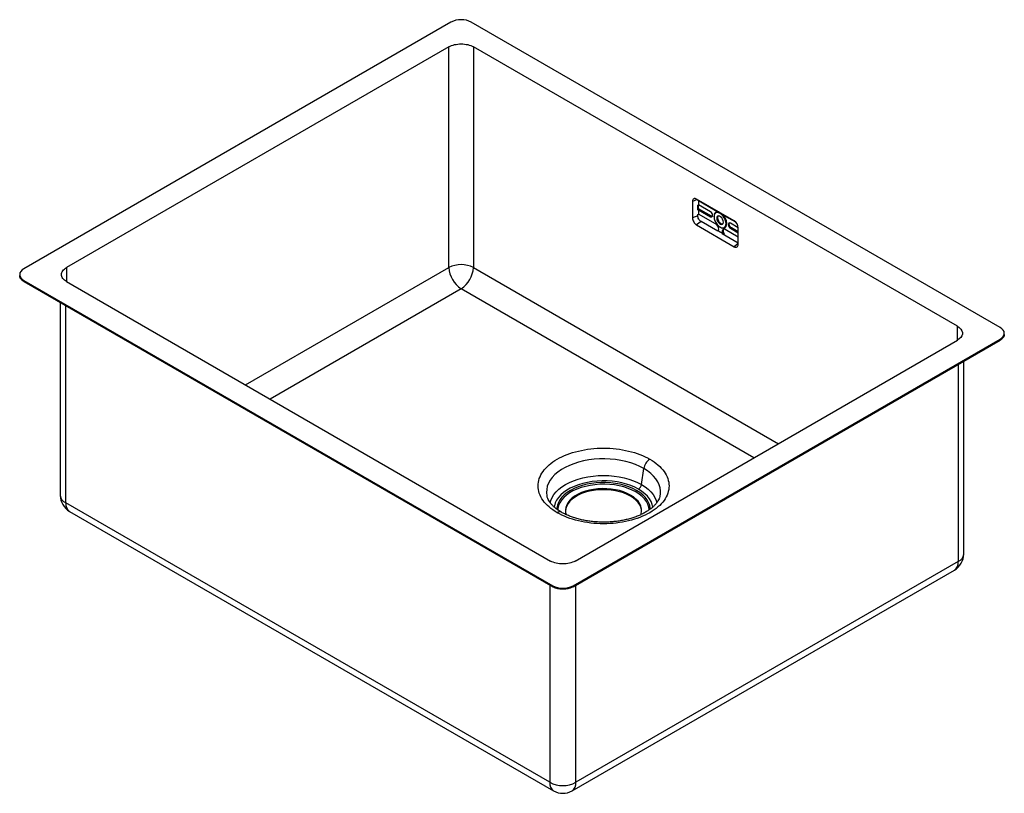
# Model space of a CAD drawing. Header units: millimetres. Extents: x -307 to 378, y -540 to -2.
import ezdxf

# ---------------------------------------------------------------- set-up
doc = ezdxf.new("R2010")
doc.units = ezdxf.units.MM

msp = doc.modelspace()

# ---------------------------------------------------------------- linework, layer by layer
at = {"color": 7, "linetype": 'Continuous', "lineweight": 25}
for p, q in [((-7.07, -4.08), (-304.06, -175.53)), ((374.77, -216.35), (7.07, -4.08)), ((-8.49, -21.23), (-274.36, -174.71)), ((-8.49, -174.74), (-8.49, -21.23)), ((345.07, -215.53), (8.49, -21.23)), ((8.49, -21.23), (8.49, -174.74)), ((160.87, -128.79), (160.87, -140.22)), ((189.86, -142.26), (163.7, -127.16)), ((164.53, -127.64), (164.53, -128.33)), ((164.58, -127.67), (164.53, -127.69)), ((165.03, -128.13), (164.53, -128.33)), ((165.03, -128.13), (165.03, -131.11)), ((165.03, -128.13), (176.96, -135.01)), ((164.53, -131.31), (165.03, -131.11)), ((164.53, -134.74), (164.53, -131.31)), ((164.53, -134.21), (165.13, -133.87)), ((165.03, -134.54), (164.53, -134.74)), ((173.38, -135.94), (165.03, -131.11)), ((165.03, -134.54), (165.03, -137.53)), ((165.03, -134.54), (173.38, -139.37)), ((165.13, -133.87), (165.13, -131.17)), ((174.02, -139), (165.13, -133.87)), ((164.53, -138.74), (160.87, -140.22)), ((166.81, -142.69), (163.7, -145.12)), ((164.53, -137.73), (165.03, -137.53)), ((164.53, -138.74), (164.53, -137.73)), ((176.96, -144.41), (165.03, -137.53)), ((178.38, -149.38), (166.81, -142.69)), ((173.38, -139.37), (174.02, -139)), ((175.89, -139.43), (175.89, -139.1)), ((177.73, -140.49), (178.37, -140.12)), ((183.67, -138.89), (190.83, -143.03)), ((163.7, -145.12), (189.86, -160.23)), ((178.85, -149.07), (181.78, -150.76)), ((180.03, -146.59), (180.31, -146.75)), ((181.55, -149.51), (182.18, -149.14)), ((192.69, -153.49), (183.67, -148.29)), ((184.17, -144.2), (184.73, -144.2)), ((185.76, -144.79), (186.39, -144.43)), ((192.69, -147.08), (187.24, -143.94)), ((187.24, -147.37), (187.88, -147)), ((187.24, -147.37), (192.69, -150.51)), ((192.69, -149.77), (187.88, -147)), ((192.69, -158.59), (192.69, -147.16)), ((181.39, -151.11), (192.69, -157.63)), ((-306.98, -179.61), (-306.98, -180.35)), ((-304.06, -183.69), (63.64, -395.96)), ((-304.06, -183.69), (-304.06, -184.43)), ((-304.06, -184.43), (63.64, -396.69)), ((-274.36, -184.51), (62.23, -378.81)), ((-278.77, -199.02), (-278.77, -333.12)), ((77.78, -395.96), (374.77, -224.51)), ((77.78, -396.69), (374.77, -225.25)), ((79.2, -378.81), (345.07, -225.33)), ((374.77, -225.25), (374.77, -224.51)), ((377.7, -221.17), (377.7, -220.43)), ((349.48, -373.94), (349.48, -239.84)), ((125.45, -325.63), (127.01, -314.46)), ((59.66, -333.39), (59.68, -333.49)), ((117.73, -333.65), (117.73, -332.92)), ((121.48, -330.76), (121.98, -329.65)), ((61.59, -532.69), (-274.99, -338.39)), ((-272.32, -344.29), (64.26, -538.6)), ((345.7, -379.21), (79.83, -532.69)), ((77.16, -538.6), (343.03, -385.11)), ((63.64, -396.69), (63.64, -395.96)), ((77.78, -395.96), (77.78, -396.69))]:
    msp.add_line(p, q, dxfattribs=at)
at = {"color": 8, "linetype": 'Continuous', "lineweight": 25}
for p, q in [((164.19, -127.45), (160.87, -128.79)), ((176.96, -135.01), (177.13, -134.91)), ((183.67, -138.89), (183.84, -138.79)), ((192.69, -158.02), (189.86, -160.23)), ((-274.36, -174.71), (-274.36, -184.51)), ((-149.89, -256.36), (-8.49, -174.74)), ((8.49, -174.74), (220.6, -297.19)), ((0, -189.43), (-132.91, -266.16)), ((203.62, -306.98), (0, -189.43)), ((-274.99, -338.39), (-274.99, -201.2)), ((345.07, -225.33), (345.07, -215.53)), ((345.7, -242.02), (345.7, -379.21)), ((61.59, -395.51), (61.59, -532.69)), ((79.83, -532.69), (79.83, -395.51))]:
    msp.add_line(p, q, dxfattribs=at)
at = {"color": 7, "linetype": 'Continuous', "lineweight": 25, "flags": 128}
for points in [[(184.17, -144.2), (184.03, -142.88), (183.61, -141.49), (182.95, -140.13), (182.1, -138.87), (181.1, -137.82), (180.03, -137.04), (178.96, -136.58), (177.96, -136.48), (177.1, -136.75), (176.45, -137.36), (176.03, -138.27), (175.89, -139.43)], [(175.89, -139.43), (176.03, -140.74), (176.45, -142.13), (177.1, -143.5), (177.96, -144.76), (178.96, -145.81), (180.03, -146.59), (181.1, -147.05), (182.1, -147.14), (182.95, -146.88), (183.61, -146.27), (184.03, -145.36), (184.17, -144.2)], [(182.33, -143.14), (182.19, -142.15), (181.79, -141.12), (181.18, -140.18), (180.43, -139.43), (179.63, -138.97), (178.88, -138.85), (178.27, -139.09), (177.87, -139.66), (177.73, -140.49)], [(177.73, -140.49), (177.87, -141.48), (178.27, -142.5), (178.88, -143.45), (179.63, -144.2), (180.43, -144.66), (181.18, -144.78), (181.79, -144.54), (182.19, -143.97), (182.33, -143.14)], [(178.75, -138.87), (178.51, -139.29), (178.37, -140.12)], [(178.37, -140.12), (178.51, -141.11), (178.91, -142.14), (179.52, -143.08), (180.27, -143.83), (181.06, -144.29), (181.81, -144.41), (181.94, -144.39)], [(180.31, -146.75), (180.84, -147.02), (181.88, -147.33), (182.82, -147.3), (183.62, -146.94), (184.23, -146.28), (184.6, -145.35), (184.73, -144.2)], [(-304.06, -175.53), (-305.3, -176.4), (-306.22, -177.4), (-306.79, -178.48), (-306.98, -179.61), (-306.79, -180.74), (-306.22, -181.82), (-305.3, -182.82), (-304.06, -183.69)], [(345.07, -215.53), (346.41, -216.46), (347.46, -217.5), (348.17, -218.64), (348.54, -219.83), (348.54, -221.03), (348.17, -222.22), (347.46, -223.36), (346.41, -224.4), (345.07, -225.33)], [(374.77, -224.51), (376.01, -223.64), (376.93, -222.64), (377.5, -221.56), (377.7, -220.43), (377.5, -219.3), (376.93, -218.22), (376.01, -217.22), (374.77, -216.35)], [(121.98, -329.65), (119.45, -328.34), (116.7, -327.19), (113.75, -326.2), (110.64, -325.4), (107.41, -324.8), (104.08, -324.39), (100.7, -324.18), (97.29, -324.18), (93.91, -324.39), (90.58, -324.8), (87.35, -325.4), (84.24, -326.2), (81.29, -327.19), (78.54, -328.34), (76.01, -329.65), (73.74, -331.11), (71.74, -332.7), (70.04, -334.4), (68.65, -336.2), (67.6, -338.06), (66.9, -339.99), (66.54, -341.94), (66.5, -342.82)], [(121.48, -330.76), (118.92, -329.43), (116.12, -328.27), (113.12, -327.29), (109.96, -326.51), (106.67, -325.92), (103.29, -325.55), (99.86, -325.39), (96.41, -325.44), (93, -325.71), (89.66, -326.19), (86.43, -326.87), (83.34, -327.76), (80.44, -328.83), (77.76, -330.07), (75.32, -331.48), (73.17, -333.03), (71.31, -334.7), (69.78, -336.48), (68.6, -338.35), (67.76, -340.28), (67.3, -342.25), (67.21, -343.24)], [(117.73, -332.92), (115.43, -331.74), (112.91, -330.72), (110.19, -329.87), (107.33, -329.22), (104.35, -328.76), (101.3, -328.5), (98.22, -328.45), (95.15, -328.6), (92.14, -328.96), (89.21, -329.52), (86.42, -330.27), (83.8, -331.21), (81.38, -332.31), (79.2, -333.57), (77.29, -334.96), (75.67, -336.48), (74.37, -338.09), (73.4, -339.78), (72.77, -341.52), (72.51, -343.29), (72.6, -345.07), (72.93, -346.49)], [(117.73, -333.65), (115.43, -332.47), (112.91, -331.45), (110.19, -330.61), (107.33, -329.95), (104.35, -329.49), (101.3, -329.23), (98.22, -329.18), (95.15, -329.34), (92.14, -329.7), (89.21, -330.25), (86.42, -331.01), (83.8, -331.94), (81.38, -333.04), (79.2, -334.3), (77.29, -335.7), (75.67, -337.21), (74.37, -338.82), (73.4, -340.51), (72.77, -342.25), (72.51, -344.03), (72.5, -344.1)], [(125.03, -346.59), (125.22, -345.95), (125.48, -344.18), (125.39, -342.4), (124.95, -340.64), (124.15, -338.93), (123.01, -337.27), (121.55, -335.71), (119.78, -334.25), (117.73, -332.92)], [(125.49, -344.1), (125.39, -343.14), (124.95, -341.38), (124.15, -339.66), (123.01, -338.01), (121.55, -336.44), (119.78, -334.98), (117.73, -333.65)], [(130.79, -343.32), (130.78, -343.24), (130.5, -341.26), (129.85, -339.31), (128.84, -337.41), (127.48, -335.58), (125.79, -333.85), (123.78, -332.24), (121.48, -330.76)], [(131.49, -342.81), (131.45, -341.94), (131.09, -339.99), (130.39, -338.06), (129.34, -336.2), (127.95, -334.4), (126.25, -332.7), (124.25, -331.11), (121.98, -329.65)]]:
    msp.add_lwpolyline(points, dxfattribs=at)
at = {"color": 8, "linetype": 'Continuous', "lineweight": 25, "flags": 128}
for points in [[(127.01, -314.46), (124.22, -313), (121.21, -311.69), (117.99, -310.56), (114.59, -309.61), (111.06, -308.85), (107.42, -308.29), (103.7, -307.92), (99.94, -307.77), (96.17, -307.82), (92.42, -308.08), (88.74, -308.54), (85.15, -309.21), (81.68, -310.06), (78.37, -311.11), (75.25, -312.33), (72.34, -313.71), (69.67, -315.25), (67.27, -316.93), (65.16, -318.73), (63.35, -320.64), (61.87, -322.64), (60.72, -324.72), (59.92, -326.84), (59.47, -329.01), (59.38, -331.18), (59.65, -333.35), (59.66, -333.39)], [(138.32, -333.44), (138.52, -332.27), (138.61, -330.09), (138.34, -327.92), (137.72, -325.78), (136.74, -323.67), (135.42, -321.63), (133.77, -319.68), (131.81, -317.82), (129.55, -316.07), (127.01, -314.46)], [(61.85, -338.31), (62.3, -336.68), (63.2, -334.63), (64.43, -332.63), (66, -330.72), (67.89, -328.9), (70.08, -327.2), (72.54, -325.63), (75.26, -324.2), (78.21, -322.94), (81.36, -321.85), (84.68, -320.94), (88.14, -320.23), (91.7, -319.71), (95.33, -319.4), (98.99, -319.3), (102.66, -319.4), (106.29, -319.71), (109.85, -320.23), (113.31, -320.94), (116.63, -321.85), (119.78, -322.94), (122.73, -324.2), (125.45, -325.63)], [(123.36, -328.86), (120.77, -327.5), (117.96, -326.31), (114.95, -325.29), (111.78, -324.45), (108.47, -323.8), (105.07, -323.34), (101.61, -323.09), (98.12, -323.04), (94.64, -323.19), (91.21, -323.54), (87.85, -324.1), (84.61, -324.85), (81.52, -325.78), (78.6, -326.89), (75.9, -328.16), (73.43, -329.59), (71.22, -331.15), (69.3, -332.83), (67.69, -334.62), (66.39, -336.49), (65.43, -338.42), (64.81, -340.41), (64.65, -341.31)], [(125.45, -325.63), (127.91, -327.2), (130.1, -328.9), (131.99, -330.72), (133.56, -332.63), (134.79, -334.63), (135.69, -336.68), (136.14, -338.31)], [(133.33, -341.23), (132.91, -339.41), (132.12, -337.45), (130.99, -335.54), (129.54, -333.71), (127.76, -331.97), (125.7, -330.35), (123.36, -328.86)]]:
    msp.add_lwpolyline(points, dxfattribs=at)
at = {"color": 7, "linetype": 'Continuous', "lineweight": 25}
for centre, radius, start, end in [((0, -17.73), 15.37, 62.60967, 117.39033), ((171.64, -138.65), 3.23, 2.60548, 57.39452), ((178.51, -138.63), 2.66, 77.64365, 190.11646), ((177.98, -133.38), 1.93, 237.99174, 264.58465), ((173.96, -138.65), 0.917, 230.79671, 9.21404), ((175.02, -144.67), 9.72, 2.75012, 47.83501), ((185.63, -135.63), 3.81, 222.59709, 238.98334), ((186.66, -144.65), 0.917, 50.79671, 189.21404), ((186.55, -147.44), 6.15, 2.60548, 57.39452), ((174.47, -148.3), 4.61, 2.60548, 57.39452), ((177.16, -148.15), 1.92, 331.52059, 1.86473), ((182.84, -149.3), 1.31, 50.79671, 189.21404), ((185.35, -149.45), 3.81, 180.94113, 200.1087), ((183.94, -149.05), 1.76, 143.80757, 182.96529), ((186.51, -149), 4.33, 181.95222, 211.09696), ((188.98, -144.65), 3.23, 182.60548, 237.39452), ((0, -191.02), 18.36, 62.48054, 117.51946), ((9.86, -173.94), 18.36, 182.4763, 237.5237), ((-9.86, -173.94), 18.36, 302.4763, 357.5237), ((136.29, -315.88), 9.38, 122.90677, 171.3096), ((120.81, -324.92), 4.69, 302.90677, 351.3096), ((-265.87, -333.12), 12.9, 180, 240.00269), ((336.58, -373.94), 12.9, 299.99731, 0), ((70.71, -382.31), 15.37, 242.60967, 297.39033), ((70.71, -515.18), 19.74, 242.48054, 297.51946), ((70.71, -527.42), 12.9, 240.00269, 299.99731)]:
    msp.add_arc(centre, radius, start, end, dxfattribs=at)
at = {"color": 8, "linetype": 'Continuous', "lineweight": 25}
for centre, radius, start, end in [((-272.32, -332.48), 6.48, 185.65338, 245.66676), ((-268.54, -339.02), 6.48, 174.33758, 234.35024), ((68.55, -347.54), 2.94, 64.83821, 126.52412), ((343.19, -373.41), 6.31, 293.46213, 355.21773), ((339.43, -379.92), 6.32, 304.77892, 6.53326), ((68.04, -533.33), 6.48, 174.33758, 234.35024), ((73.38, -533.33), 6.48, 305.64976, 5.66242)]:
    msp.add_arc(centre, radius, start, end, dxfattribs=at)
at = {"color": 7, "linetype": 'Continuous', "lineweight": 25}
for points, knots in [([(-8.49, -21.23), (-7.37, -20.59), (-6.04, -20.07), (-3.14, -19.38), (-1.57, -19.2), (1.57, -19.2), (3.14, -19.38), (6.04, -20.07), (7.37, -20.59), (8.49, -21.23)], [0, 0, 0, 0, 0.25, 0.25, 0.5, 0.5, 0.75, 0.75, 1, 1, 1, 1]), ([(163.7, -127.16), (163.32, -126.94), (162.95, -126.82), (162.27, -126.75), (161.96, -126.81), (161.43, -127.11), (161.22, -127.35), (160.94, -127.98), (160.87, -128.36), (160.87, -128.79)], [0, 0, 0, 0, 0.25, 0.25, 0.5, 0.5, 0.75, 0.75, 1, 1, 1, 1]), ([(160.87, -140.22), (160.87, -140.65), (160.94, -141.12), (161.22, -142.07), (161.43, -142.56), (161.96, -143.46), (162.27, -143.89), (162.95, -144.61), (163.32, -144.91), (163.7, -145.12)], [0, 0, 0, 0, 0.25, 0.25, 0.5, 0.5, 0.75, 0.75, 1, 1, 1, 1]), ([(166.81, -142.69), (166.51, -142.52), (166.21, -142.28), (165.66, -141.7), (165.41, -141.36), (164.98, -140.63), (164.81, -140.24), (164.59, -139.47), (164.53, -139.09), (164.53, -138.74)], [0, 0, 0, 0, 0.25, 0.25, 0.5, 0.5, 0.75, 0.75, 1, 1, 1, 1]), ([(174.68, -139.17), (174.63, -139.18), (174.43, -139.21), (174.19, -139.09), (174.02, -139)], [0, 0, 0, 0, 0.264654, 1, 1, 1, 1]), ([(186.39, -144.43), (186.4, -144.16), (186.41, -143.89), (186.55, -143.77), (186.55, -143.76)], [0, 0, 0, 0, 0.9561324, 1, 1, 1, 1]), ([(187.88, -147), (187.68, -146.89), (187.49, -146.73), (187.13, -146.35), (186.97, -146.13), (186.69, -145.65), (186.58, -145.4), (186.43, -144.9), (186.39, -144.65), (186.39, -144.43)], [0, 0, 0, 0, 0.25, 0.25, 0.5, 0.5, 0.75, 0.75, 1, 1, 1, 1]), ([(182.39, -151.69), (182.4, -151.68), (182.53, -151.52), (182.67, -151.37), (182.8, -151.23)], [0, 0, 0, 0, 0.066751, 1, 1, 1, 1]), ([(189.86, -160.23), (190.23, -160.44), (190.6, -160.57), (191.28, -160.64), (191.6, -160.57), (192.12, -160.27), (192.33, -160.03), (192.61, -159.4), (192.69, -159.02), (192.69, -158.59)], [0, 0, 0, 0, 0.25, 0.25, 0.5, 0.5, 0.75, 0.75, 1, 1, 1, 1]), ([(-274.36, -184.51), (-275.47, -183.87), (-276.36, -183.1), (-277.56, -181.42), (-277.87, -180.52), (-277.87, -178.7), (-277.56, -177.8), (-276.36, -176.12), (-275.47, -175.35), (-274.36, -174.71)], [0, 0, 0, 0, 0.25, 0.25, 0.5, 0.5, 0.75, 0.75, 1, 1, 1, 1]), ([(-304.06, -184.43), (-304.13, -184.38), (-304.29, -184.29), (-304.5, -184.15), (-304.72, -184.01), (-304.92, -183.86), (-305.11, -183.71), (-305.42, -183.45), (-305.82, -183.07), (-306.24, -182.56), (-306.57, -182.02), (-306.89, -181.29), (-306.98, -180.72), (-306.98, -180.34), (-306.98, -180.34)], [0, 0, 0, 0, 0.041752, 0.083418, 0.125044, 0.166674, 0.208352, 0.250124, 0.375108, 0.500161, 0.625143, 0.750194, 0.999929, 1, 1, 1, 1]), ([(377.7, -221.17), (377.69, -221.23), (377.69, -221.35), (377.68, -221.54), (377.65, -221.73), (377.61, -221.92), (377.56, -222.11), (377.47, -222.41), (377.28, -222.84), (376.95, -223.38), (376.53, -223.89), (376.11, -224.3), (375.73, -224.61), (375.43, -224.83), (375.11, -225.04), (374.88, -225.18), (374.77, -225.25)], [0, 0, 0, 0, 0.041715, 0.083348, 0.124944, 0.166548, 0.208204, 0.249958, 0.374893, 0.499899, 0.624836, 0.74984, 0.812443, 0.874903, 0.937371, 1, 1, 1, 1]), ([(66.8, -345.18), (64.69, -343.96), (62.79, -342.62), (59.48, -339.76), (58.07, -338.24), (55.79, -335.06), (54.92, -333.41), (53.75, -330.03), (53.46, -328.31), (53.46, -324.87), (53.75, -323.15), (54.92, -319.77), (55.79, -318.12), (58.07, -314.94), (59.48, -313.42), (62.79, -310.56), (64.69, -309.22), (68.9, -306.79), (71.22, -305.69), (76.18, -303.78), (78.82, -302.96), (84.32, -301.65), (87.19, -301.14), (93.03, -300.47), (96.01, -300.3), (101.98, -300.3), (104.96, -300.47), (110.8, -301.14), (113.67, -301.65), (119.17, -302.96), (121.81, -303.78), (126.77, -305.69), (129.09, -306.79), (131.19, -308)], [0, 0, 0, 0, 0.0625, 0.0625, 0.125, 0.125, 0.1875, 0.1875, 0.25, 0.25, 0.3125, 0.3125, 0.375, 0.375, 0.4375, 0.4375, 0.5, 0.5, 0.5625, 0.5625, 0.625, 0.625, 0.6875, 0.6875, 0.75, 0.75, 0.8125, 0.8125, 0.875, 0.875, 0.9375, 0.9375, 1, 1, 1, 1]), ([(131.19, -308), (133.3, -309.22), (135.2, -310.56), (138.51, -313.42), (139.92, -314.94), (142.2, -318.12), (143.07, -319.77), (144.24, -323.15), (144.53, -324.87), (144.53, -328.31), (144.24, -330.03), (143.07, -333.41), (142.2, -335.06), (139.92, -338.24), (138.51, -339.76), (135.2, -342.62), (133.3, -343.96), (129.09, -346.39), (126.77, -347.49), (121.81, -349.4), (119.17, -350.22), (113.67, -351.53), (110.8, -352.04), (104.96, -352.71), (101.98, -352.88), (96.01, -352.88), (93.03, -352.71), (87.19, -352.04), (84.32, -351.53), (78.82, -350.22), (76.18, -349.4), (71.22, -347.49), (68.9, -346.39), (66.8, -345.18)], [0, 0, 0, 0, 0.0625, 0.0625, 0.125, 0.125, 0.1875, 0.1875, 0.25, 0.25, 0.3125, 0.3125, 0.375, 0.375, 0.4375, 0.4375, 0.5, 0.5, 0.5625, 0.5625, 0.625, 0.625, 0.6875, 0.6875, 0.75, 0.75, 0.8125, 0.8125, 0.875, 0.875, 0.9375, 0.9375, 1, 1, 1, 1]), ([(69.8, -344.88), (69.4, -344.64), (68.24, -343.96), (66.51, -342.76), (64.7, -341.29), (63.17, -339.78), (61.9, -338.25), (60.9, -336.72), (60.18, -335.2), (59.78, -334.1), (59.7, -333.51), (59.68, -333.42)], [0, 0, 0, 0, 0.0666959, 0.1939844, 0.3210209, 0.4480923, 0.5756899, 0.7046955, 0.8364914, 0.9731194, 1, 1, 1, 1]), ([(138.29, -333.46), (138.26, -333.65), (138.14, -334.32), (137.69, -335.49), (136.91, -337.03), (135.83, -338.6), (134.45, -340.18), (132.8, -341.71), (130.9, -343.19), (128.74, -344.6), (126.35, -345.92), (123.73, -347.13), (120.9, -348.24), (117.9, -349.21), (114.73, -350.04), (111.43, -350.72), (108.02, -351.24), (104.54, -351.59), (101.01, -351.78), (97.46, -351.79), (93.92, -351.63), (90.42, -351.29), (87, -350.8), (83.67, -350.13), (80.48, -349.32), (77.45, -348.36), (74.6, -347.27), (72.03, -346.11), (70.51, -345.28), (69.8, -344.88)], [0, 0, 0, 0, 0.01505, 0.054395, 0.091955, 0.131826, 0.170431, 0.208326, 0.245895, 0.283362, 0.32083, 0.35837, 0.39602, 0.433793, 0.471687, 0.509689, 0.547782, 0.585945, 0.624155, 0.662392, 0.700632, 0.738844, 0.777006, 0.815095, 0.853089, 0.890965, 0.928707, 0.966302, 1, 1, 1, 1]), ([(79.2, -378.81), (78.09, -379.45), (76.75, -379.97), (73.85, -380.66), (72.28, -380.84), (69.14, -380.84), (67.57, -380.66), (64.67, -379.97), (63.34, -379.45), (62.23, -378.81)], [0, 0, 0, 0, 0.25, 0.25, 0.5, 0.5, 0.75, 0.75, 1, 1, 1, 1]), ([(77.78, -396.69), (77.7, -396.74), (77.55, -396.83), (77.31, -396.95), (77.06, -397.07), (76.8, -397.19), (76.54, -397.3), (76.09, -397.48), (75.43, -397.71), (74.54, -397.95), (73.62, -398.14), (72.35, -398.33), (70.71, -398.42), (69.07, -398.33), (67.8, -398.14), (66.88, -397.95), (65.99, -397.71), (65.29, -397.47), (64.75, -397.25), (64.36, -397.08), (63.99, -396.89), (63.76, -396.76), (63.64, -396.69)], [0, 0, 0, 0, 0.020876, 0.041709, 0.062522, 0.083337, 0.104177, 0.125063, 0.187555, 0.250082, 0.312573, 0.3751, 0.499968, 0.624834, 0.687326, 0.749853, 0.812346, 0.874872, 0.906185, 0.937427, 0.968674, 1, 1, 1, 1])]:
    msp.add_open_spline(points, degree=3, knots=knots, dxfattribs=at)
for points in [[(178.85, -149.07), (178.69, -149.17), (178.54, -149.27), (178.38, -149.38)], [(181.39, -151.11), (181.52, -151), (181.65, -150.88), (181.78, -150.76)]]:
    msp.add_open_spline(points, degree=3, dxfattribs=at)

doc.saveas('drawing.dxf')
